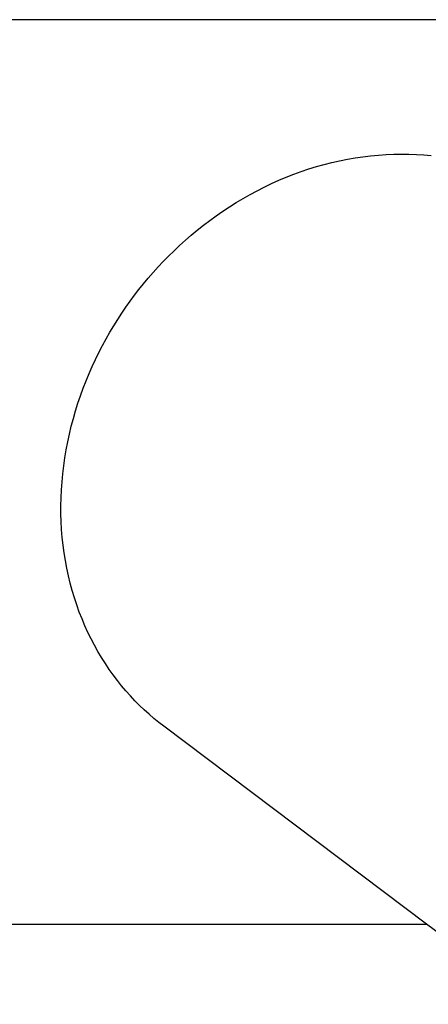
# Model space of a CAD drawing. Extents: x 0 to 534, y 0 to 292.
# Tile 7 of 15: x 139 to 172, y 12 to 92. Entities that reach past the tile are written whole.
import ezdxf

# ---------------------------------------------------------------- set-up
doc = ezdxf.new("R2010")
doc.units = 0
doc.header["$MEASUREMENT"] = 0
doc.layers.add('MAKE2D$VISIBILE$CURVE', color=7, linetype='CONTINUOUS')

msp = doc.modelspace()

# ---------------------------------------------------------------- linework, layer by layer
at = {"layer": 'MAKE2D$VISIBILE$CURVE', "color": 7}
for p, q in [((332.2, 92.312), (2.2, 92.312)), ((163.572, 80.563), (164.197, 80.722)), ((164.197, 80.722), (164.824, 80.865)), ((164.824, 80.865), (165.452, 80.991)), ((165.452, 80.991), (166.081, 81.101)), ((166.081, 81.101), (166.709, 81.194)), ((166.709, 81.194), (167.336, 81.27)), ((167.336, 81.27), (167.962, 81.329)), ((167.962, 81.329), (168.587, 81.371)), ((168.587, 81.371), (169.208, 81.397)), ((169.208, 81.397), (169.826, 81.405)), ((169.826, 81.405), (170.441, 81.398)), ((170.441, 81.398), (171.051, 81.373)), ((171.051, 81.373), (171.656, 81.333)), ((171.656, 81.333), (172.256, 81.277)), ((161.102, 79.766), (161.714, 79.988)), ((161.714, 79.988), (162.33, 80.196)), ((162.33, 80.196), (162.95, 80.387)), ((162.95, 80.387), (163.572, 80.563)), ((159.298, 79.007), (159.893, 79.275)), ((159.893, 79.275), (160.495, 79.528)), ((160.495, 79.528), (161.102, 79.766)), ((157.551, 78.123), (158.126, 78.431)), ((158.126, 78.431), (158.708, 78.726)), ((158.708, 78.726), (159.298, 79.007)), ((156.426, 77.468), (156.985, 77.801)), ((156.985, 77.801), (157.551, 78.123)), ((154.806, 76.398), (155.336, 76.766)), ((155.336, 76.766), (155.877, 77.122)), ((155.877, 77.122), (156.426, 77.468)), ((153.774, 75.632), (154.285, 76.02)), ((154.285, 76.02), (154.806, 76.398)), ((152.786, 74.83), (153.275, 75.235)), ((153.275, 75.235), (153.774, 75.632)), ((151.842, 73.994), (152.308, 74.416)), ((152.308, 74.416), (152.786, 74.83)), ((150.944, 73.13), (151.387, 73.565)), ((151.387, 73.565), (151.842, 73.994)), ((150.513, 72.689), (150.944, 73.13)), ((149.686, 71.791), (150.093, 72.242)), ((150.093, 72.242), (150.513, 72.689)), ((148.908, 70.875), (149.291, 71.335)), ((149.291, 71.335), (149.686, 71.791)), ((148.179, 69.945), (148.537, 70.411)), ((148.537, 70.411), (148.908, 70.875)), ((147.829, 69.472), (148.179, 69.945)), ((147.15, 68.493), (147.486, 68.988)), ((147.486, 68.988), (147.829, 69.472)), ((146.498, 67.472), (146.82, 67.988)), ((146.82, 67.988), (147.15, 68.493)), ((146.184, 66.945), (146.498, 67.472)), ((145.583, 65.863), (145.879, 66.409)), ((145.879, 66.409), (146.184, 66.945)), ((145.296, 65.308), (145.583, 65.863)), ((144.753, 64.17), (145.02, 64.744)), ((145.02, 64.744), (145.296, 65.308)), ((144.498, 63.588), (144.753, 64.17)), ((144.254, 62.999), (144.498, 63.588)), ((143.802, 61.796), (144.022, 62.401)), ((144.022, 62.401), (144.254, 62.999)), ((143.595, 61.185), (143.802, 61.796)), ((143.401, 60.567), (143.595, 61.185)), ((143.054, 59.315), (143.221, 59.944)), ((143.221, 59.944), (143.401, 60.567)), ((142.902, 58.682), (143.054, 59.315)), ((142.764, 58.044), (142.902, 58.682)), ((142.64, 57.403), (142.764, 58.044)), ((142.44, 56.113), (142.532, 56.759)), ((142.532, 56.759), (142.64, 57.403)), ((142.362, 55.465), (142.44, 56.113)), ((142.301, 54.815), (142.362, 55.465)), ((142.255, 54.166), (142.301, 54.815)), ((142.226, 53.517), (142.255, 54.166)), ((142.213, 52.868), (142.226, 53.517)), ((142.216, 52.221), (142.213, 52.868)), ((142.235, 51.577), (142.216, 52.221)), ((142.27, 50.935), (142.235, 51.577)), ((142.322, 50.296), (142.27, 50.935)), ((142.39, 49.662), (142.322, 50.296)), ((142.474, 49.032), (142.39, 49.662)), ((142.574, 48.408), (142.474, 49.032)), ((142.689, 47.79), (142.574, 48.408)), ((142.821, 47.179), (142.689, 47.79)), ((142.967, 46.574), (142.821, 47.179)), ((143.129, 45.977), (142.967, 46.574)), ((143.306, 45.389), (143.129, 45.977)), ((143.498, 44.809), (143.306, 45.389)), ((143.703, 44.238), (143.498, 44.809)), ((143.923, 43.678), (143.703, 44.238)), ((144.156, 43.127), (143.923, 43.678)), ((144.402, 42.587), (144.156, 43.127)), ((144.661, 42.058), (144.402, 42.587)), ((144.932, 41.54), (144.661, 42.058)), ((145.216, 41.033), (144.932, 41.54)), ((145.51, 40.539), (145.216, 41.033)), ((145.816, 40.057), (145.51, 40.539)), ((146.132, 39.587), (145.816, 40.057)), ((146.458, 39.13), (146.132, 39.587)), ((146.793, 38.686), (146.458, 39.13)), ((147.137, 38.254), (146.793, 38.686)), ((147.49, 37.836), (147.137, 38.254)), ((147.851, 37.431), (147.49, 37.836)), ((148.22, 37.04), (147.851, 37.431)), ((148.595, 36.661), (148.22, 37.04)), ((148.977, 36.296), (148.595, 36.661)), ((149.365, 35.945), (148.977, 36.296)), ((149.758, 35.606), (149.365, 35.945)), ((150.156, 35.282), (149.758, 35.606)), ((150.559, 34.97), (150.156, 35.282)), ((171.869, 18.912), (150.559, 34.97)), ((76.611, 18.912), (171.869, 18.912)), ((180.508, 12.402), (171.869, 18.912))]:
    msp.add_line(p, q, dxfattribs=at)

doc.saveas('drawing.dxf')
